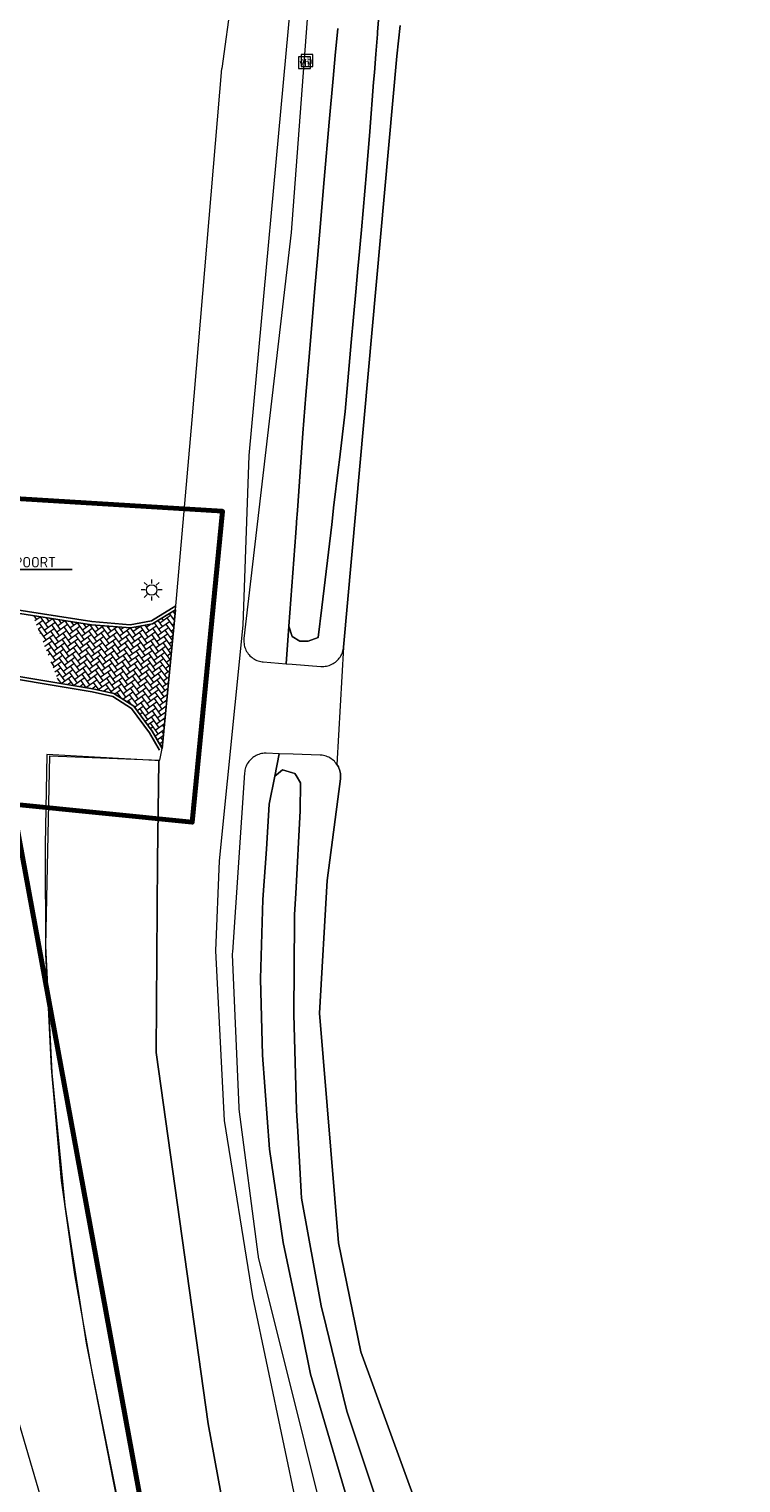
# Model space of a CAD drawing. Header units: metres. Extents: x 108651 to 109770, y 520801 to 521818.
# Tile 57 of 66: x 109410 to 109444, y 521256 to 521325. Entities that reach past the tile are written whole.
import ezdxf
from ezdxf import colors
from ezdxf.entities.mleader import LeaderData, LeaderLine
from ezdxf.enums import TextEntityAlignment as Align
from ezdxf.math import Vec2, Vec3

# ---------------------------------------------------------------- set-up
doc = ezdxf.new("R2010")
doc.units = ezdxf.units.M
for name, color, linetype, lineweight in [('B-WE-GR-GRAS-GV', 253, 'Continuous', 13), ('B-WE-GW-WATERGANG_GREPPEL_INSTEEK-G', 253, 'Continuous', 18), ('B-WE-IE-MEUBILAIR_WEGMEUBILAIR-S', 253, 'Continuous', 25), ('B-WE-KL-ET_LS_OV_LICHTMAST-S', 253, 'Continuous', 25), ('B-WE-OG-WATER-GV', 253, 'Continuous', 18), ('B-WE-OG-WATER_SLOOT-GV', 253, 'Continuous', 18), ('B-WE-VH-KANTVERHARDING-G', 253, 'Continuous', 18), ('B-WE-VH-VERHARDING_ASFALT-GV', 253, 'Continuous', 18), ('N-WE-KG-WERKGRENS_FASE 3A-G', 10, 'XX-WERKGRENS_CIRCEL', 70), ('N-WE-RI-HWA-T25', 7, 'Continuous', 25), ('V-WE-VH-KANTOPSLUITING_OPSLUITBAND_150X250-G', 150, 'VH-OPSLUITBAND_150X250_A-V', 25), ('V-WE-VH-KANTVERHARDING-G', 4, 'Continuous', 25)]:
    doc.layers.add(name, color=color, linetype=linetype, lineweight=lineweight)
doc.layers.add('V-WE-VH-VERHARDING_BETONSTRAATSTEEN-A-200', color=7, linetype='Continuous', lineweight=18, true_color=0x6600cc)
doc.styles.add('NLCS-ISO', font='NLCS-ISO.ttf')
doc.styles.add('NLCS-ISO-M200-T25', font='NLCS-ISO.ttf', dxfattribs={"height": 0.5})
doc.linetypes.add('VH-OPSLUITBAND_150X250_A-V', pattern='A,4,[24,NLCS.SHX,S=1,R=0,X=0,Y=0],4,-1,2,-1', length=12)
doc.linetypes.add('XX-WERKGRENS_CIRCEL', pattern='A,10,-2.5,[69,NLCS.SHX,S=1,R=0,X=0,Y=0],-2.5', length=15)

# ---------------------------------------------------------------- blocks, each defined once
blk = doc.blocks.new('SIE-WEG_VERKEERSBORD-SO')
at = {"color": 0, "linetype": 'ByBlock', "lineweight": 18}
blk.add_lwpolyline([(-1.125, -1.125), (1.125, -1.125), (1.125, 1.125), (-1.125, 1.125)], close=True, dxfattribs=at)
at = {"color": 0, "linetype": 'ByBlock', "lineweight": 18, "style": 'NLCS-ISO'}
blk.add_text('vb', height=1.5, dxfattribs=at).set_placement((0, 0), align=Align.MIDDLE_CENTER)
blk = doc.blocks.new('SKL-ET_OV_LICHTMAST-SO')
at = {"color": 0, "linetype": 'ByBlock', "lineweight": 18}
for points in [[(-1.25, 0), (-2, 0)], [(-1.41, 1.41), (-0.88, 0.88)], [(0, 2), (0, 1.25)], [(0.88, 0.88), (1.41, 1.41)], [(2, 0), (1.25, 0)], [(-1.41, -1.41), (-0.88, -0.88)], [(0, -1.25), (0, -2)], [(0.88, -0.88), (1.41, -1.41)]]:
    blk.add_lwpolyline(points, dxfattribs=at)
blk.add_circle((0, 0), 1, dxfattribs=at)

msp = doc.modelspace()

# ---------------------------------------------------------------- hatches: boundary and pattern name
at = {"layer": 'V-WE-VH-VERHARDING_BETONSTRAATSTEEN-A-200'}
h = msp.add_hatch(dxfattribs=at)
h.set_pattern_fill('AVH-BSS_KEIFORMAAT_ELLEBOOG-SO', color=256, scale=0.2, angle=36, pattern_type=2)
h.set_pattern_definition([(36, (0, 0), (0.04645866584, 0.2933284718), [0.63, -0.21]), (306, (-0.24687, 0.33979), (0.04645866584, 0.2933284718), [0.63, -0.21])])
h.paths.add_polyline_path([(109417.411, 521297.611), (109416.328, 521296.947), (109415.278, 521296.757), (109413.439, 521296.904), (109410.661, 521297.341), (109411.9, 521294.14), (109413.493, 521293.873), (109414.502, 521293.656), (109415.444, 521293.052), (109416.309, 521291.866), (109416.791, 521291.043)])

# ---------------------------------------------------------------- linework, layer by layer
at = {"layer": 'B-WE-GR-GRAS-GV', "flags": 128}
msp.add_lwpolyline([(109428.061, 521325.286), (109427.907, 521323.83), (109425.379, 521295.84), (109425.068, 521290.288), (109425.103, 521290.232), (109425.134, 521290.174), (109425.161, 521290.115), (109425.184, 521290.053), (109425.203, 521289.991), (109425.218, 521289.927), (109425.228, 521289.863), (109425.235, 521289.797), (109425.237, 521289.732), (109425.235, 521289.667), (109425.229, 521289.604), (109424.607, 521284.798), (109424.239, 521278.513), (109425.138, 521267.644), (109426.191, 521262.479), (109429.527, 521253.338)], dxfattribs=at)
at = {"layer": 'B-WE-GW-WATERGANG_GREPPEL_INSTEEK-G'}
msp.add_lwpolyline([(109413.984, 521232.816), (109415.356, 521233.306), (109415.455, 521234.259), (109415.505, 521235.233), (109415.333, 521236.366), (109411.515, 521253.962), (109408.58, 521263.897), (109406.682, 521272.067), (109405.012, 521278.393), (109404.106, 521284.647), (109403.702, 521290.968)], dxfattribs=at)
at = {"layer": 'B-WE-OG-WATER-GV', "flags": 128}
for points in [[(109425.104, 521325.133), (109424.987, 521323.856), (109424.888, 521322.77), (109424.698, 521320.7), (109424.466, 521317.993), (109424.239, 521315.35), (109424.144, 521314.242), (109424.024, 521312.844), (109423.907, 521311.484), (109423.731, 521309.427), (109423.59, 521307.784), (109423.458, 521305.981), (109423.191, 521302.315), (109423.152, 521301.78), (109423.147, 521301.71), (109423.114, 521301.263), (109422.792, 521296.846), (109422.951, 521296.351), (109423.306, 521296.133), (109423.696, 521296.124), (109424.179, 521296.31), (109424.348, 521297.728), (109424.818, 521301.658), (109424.872, 521302.114), (109424.911, 521302.436), (109425.142, 521304.364), (109425.182, 521304.709), (109425.457, 521307.007), (109425.748, 521310.267), (109425.962, 521312.678), (109426.061, 521313.782), (109426.086, 521314.069), (109426.223, 521315.605), (109426.468, 521318.349), (109426.619, 521320.26), (109426.804, 521322.594), (109426.841, 521323.057), (109426.91, 521323.927), (109426.985, 521324.876), (109426.993, 521324.983), (109427.14, 521326.839)], [(109427.807, 521252.846), (109425.547, 521259.618), (109425.504, 521259.794), (109424.549, 521263.69), (109424.313, 521264.651), (109423.39, 521269.752), (109423.373, 521270.043), (109423.207, 521272.925), (109423.15, 521273.903), (109423.03, 521278.461), (109423.057, 521282.935), (109423.058, 521283.181), (109423.114, 521284.185), (109423.33, 521288.096), (109423.345, 521289.417), (109423.127, 521289.771), (109423.069, 521289.865), (109422.963, 521289.895), (109422.485, 521290.031), (109422.198, 521289.804), (109422.121, 521289.743), (109421.862, 521288.417), (109421.724, 521286.285), (109421.554, 521283.891), (109421.439, 521280.145), (109421.537, 521276.53), (109421.87, 521272.071), (109422.522, 521267.656), (109423.396, 521263.456), (109423.82, 521261.419), (109426.039, 521253.836)]]:
    msp.add_lwpolyline(points, dxfattribs=at)
at = {"layer": 'B-WE-OG-WATER_SLOOT-GV', "flags": 128}
for points in [[(109425.23, 521346.662), (109422.891, 521315.486), (109420.661, 521296.257), (109420.656, 521296.207), (109420.654, 521296.142), (109420.656, 521296.077), (109420.663, 521296.011), (109420.673, 521295.947), (109420.688, 521295.883), (109420.707, 521295.821), (109420.73, 521295.759), (109420.757, 521295.7), (109420.788, 521295.642), (109420.823, 521295.586), (109420.861, 521295.533), (109420.902, 521295.483), (109420.947, 521295.435), (109420.995, 521295.39), (109421.045, 521295.349), (109421.098, 521295.311), (109421.154, 521295.276), (109421.212, 521295.245), (109421.271, 521295.218), (109421.333, 521295.195), (109421.395, 521295.176), (109421.459, 521295.161), (109421.523, 521295.151), (109421.577, 521295.145), (109422.662, 521295.061), (109422.792, 521296.846), (109423.114, 521301.263), (109423.147, 521301.71), (109423.152, 521301.78), (109423.191, 521302.315), (109423.458, 521305.981), (109423.59, 521307.784), (109423.731, 521309.427), (109423.907, 521311.484), (109424.024, 521312.844), (109424.144, 521314.242), (109424.239, 521315.35), (109424.466, 521317.993), (109424.698, 521320.7), (109424.888, 521322.77), (109424.987, 521323.856), (109425.104, 521325.133)], [(109427.14, 521326.839), (109426.993, 521324.983), (109426.985, 521324.876), (109426.91, 521323.927), (109426.841, 521323.057), (109426.804, 521322.594), (109426.619, 521320.26), (109426.468, 521318.349), (109426.223, 521315.605), (109426.086, 521314.069), (109426.061, 521313.782), (109425.962, 521312.678), (109425.748, 521310.267), (109425.457, 521307.007), (109425.182, 521304.709), (109425.142, 521304.364), (109424.911, 521302.436), (109424.872, 521302.114), (109424.818, 521301.658), (109424.348, 521297.728), (109424.179, 521296.31), (109423.696, 521296.124), (109423.306, 521296.133), (109422.951, 521296.351), (109422.792, 521296.846), (109422.662, 521295.061), (109422.941, 521295.039), (109424.306, 521294.933), (109424.318, 521294.932), (109424.383, 521294.93), (109424.448, 521294.932), (109424.514, 521294.939), (109424.578, 521294.949), (109424.642, 521294.964), (109424.704, 521294.983), (109424.766, 521295.006), (109424.825, 521295.033), (109424.883, 521295.064), (109424.939, 521295.099), (109424.992, 521295.137), (109425.042, 521295.178), (109425.09, 521295.223), (109425.135, 521295.271), (109425.176, 521295.321), (109425.214, 521295.374), (109425.249, 521295.43), (109425.28, 521295.488), (109425.307, 521295.547), (109425.33, 521295.609), (109425.349, 521295.671), (109425.364, 521295.735), (109425.374, 521295.799), (109425.379, 521295.84), (109427.907, 521323.83), (109428.061, 521325.286)], [(109426.039, 521253.836), (109423.82, 521261.419), (109423.396, 521263.456), (109422.522, 521267.656), (109421.87, 521272.071), (109421.537, 521276.53), (109421.439, 521280.145), (109421.554, 521283.891), (109421.724, 521286.285), (109421.862, 521288.417), (109422.121, 521289.743), (109422.327, 521290.8), (109421.721, 521290.821), (109421.686, 521290.822), (109421.621, 521290.82), (109421.555, 521290.813), (109421.491, 521290.803), (109421.427, 521290.788), (109421.365, 521290.769), (109421.303, 521290.746), (109421.244, 521290.719), (109421.186, 521290.688), (109421.13, 521290.653), (109421.077, 521290.615), (109421.027, 521290.574), (109420.979, 521290.529), (109420.934, 521290.481), (109420.893, 521290.431), (109420.855, 521290.378), (109420.82, 521290.322), (109420.789, 521290.264), (109420.762, 521290.205), (109420.739, 521290.143), (109420.72, 521290.081), (109420.705, 521290.017), (109420.695, 521289.953), (109420.688, 521289.89), (109420.11, 521281.399), (109420.108, 521281.332), (109420.109, 521281.29), (109420.416, 521274.051), (109420.417, 521274.028), (109420.423, 521273.964), (109421.319, 521267.078), (109421.33, 521267.013), (109421.341, 521266.966), (109430.123, 521231.799)], [(109429.527, 521253.338), (109426.191, 521262.479), (109425.138, 521267.644), (109424.239, 521278.513), (109424.607, 521284.798), (109425.229, 521289.604), (109425.235, 521289.667), (109425.237, 521289.732), (109425.235, 521289.797), (109425.228, 521289.863), (109425.218, 521289.927), (109425.203, 521289.991), (109425.184, 521290.053), (109425.161, 521290.115), (109425.134, 521290.174), (109425.103, 521290.232), (109425.068, 521290.288), (109425.03, 521290.341), (109424.989, 521290.391), (109424.944, 521290.439), (109424.896, 521290.484), (109424.846, 521290.525), (109424.793, 521290.563), (109424.737, 521290.598), (109424.679, 521290.629), (109424.62, 521290.656), (109424.558, 521290.679), (109424.496, 521290.698), (109424.432, 521290.713), (109424.368, 521290.723), (109424.302, 521290.73), (109424.272, 521290.731), (109422.997, 521290.776), (109422.327, 521290.8), (109422.121, 521289.743), (109422.198, 521289.804), (109422.485, 521290.031), (109422.963, 521289.895), (109423.069, 521289.865), (109423.127, 521289.771), (109423.345, 521289.417), (109423.33, 521288.096), (109423.114, 521284.185), (109423.058, 521283.181), (109423.057, 521282.935), (109423.03, 521278.461), (109423.15, 521273.903), (109423.207, 521272.925), (109423.373, 521270.043), (109423.39, 521269.752), (109424.313, 521264.651), (109424.549, 521263.69), (109425.504, 521259.794), (109425.547, 521259.618), (109427.807, 521252.846)]]:
    msp.add_lwpolyline(points, dxfattribs=at)
at = {"layer": 'B-WE-VH-KANTVERHARDING-G'}
for points in [[(109417.411, 521297.611), (109418.202, 521306.615), (109419.608, 521323.247)], [(109419.146, 521233.976), (109416.095, 521248.434), (109413.193, 521262.888), (109412.185, 521269.423), (109411.569, 521275.684), (109411.272, 521281.696), (109411.457, 521290.701), (109416.679, 521290.49), (109416.791, 521291.043)]]:
    msp.add_lwpolyline(points, dxfattribs=at)
at = {"layer": 'B-WE-VH-VERHARDING_ASFALT-GV', "flags": 128}
for points in [[(109426.413, 521224.902), (109429.657, 521225.734), (109427.496, 521236.39), (109423.918, 521251.593), (109421.086, 521265.09), (109419.741, 521273.437), (109419.323, 521281.458), (109419.507, 521285.719), (109420.626, 521296.889), (109420.914, 521304.917), (109422.886, 521326.348), (109420.078, 521326.607), (109419.608, 521323.247)], [(109416.628, 521290.492), (109416.625, 521290.464), (109416.568, 521285.749), (109416.498, 521276.655), (109418.965, 521259.066), (109423.906, 521232.158)]]:
    msp.add_lwpolyline(points, dxfattribs=at)
msp.add_lwpolyline([(109423.906, 521232.158), (109418.965, 521259.066), (109416.498, 521276.655), (109416.568, 521285.749), (109416.625, 521290.464), (109416.44, 521290.474), (109413.573, 521290.634), (109411.324, 521290.76), (109411.237, 521286.491), (109411.258, 521281.329), (109411.527, 521275.914), (109412.005, 521270.591), (109412.624, 521266.144), (109413.467, 521261.432), (109415.625, 521250.385), (109418.967, 521233.992)], close=True, dxfattribs=at)
at = {"layer": 'N-WE-KG-WERKGRENS_FASE 3A-G', "flags": 128}
msp.add_lwpolyline([(109325.985, 521089.891), (109318.976, 521087.098), (109317.759, 521090.31), (109323.357, 521094.593), (109238.454, 521245.385), (109219.993, 521235.574), (109207.975, 521226.877), (109134.352, 521188.292), (109146.681, 521162.038), (109133.203, 521154.372), (109125.139, 521169.625), (109118.97, 521166.626), (109096.884, 521210.772), (109081.12, 521240.821), (109089.41, 521256.905), (109098.836, 521261.004), (109100.773, 521257.626, 0.463993), (109111.285, 521254.28), (109161.484, 521279.683), (109182.49, 521274.188), (109197.384, 521282.23), (109207.411, 521265.019), (109222.743, 521273.13), (109202.684, 521306.819), (109330.854, 521375.957), (109334.104, 521366.956), (109359.352, 521304.007), (109395.916, 521316.767), (109395.014, 521304.654), (109407.223, 521303.045), (109419.647, 521302.279), (109418.208, 521287.556), (109409.708, 521288.408), (109419.013, 521237.753), (109418.562, 521234.864), (109426.445, 521234.185), (109428.101, 521222.066), (109422.353, 521222.198), (109444.16, 521149.248), (109444.21, 521130.53), (109415.056, 521118.995), (109417.942, 521109.017), (109389.8, 521098.734), (109393.219, 521089.125), (109386.118, 521086.75), (109367.934, 521091.648), (109364.106, 521102.437)], format="xyb", close=True, dxfattribs=at)
at = {"layer": 'V-WE-VH-KANTOPSLUITING_OPSLUITBAND_150X250-G'}
for points in [[(109387.883, 521297.619), (109391.334, 521298.332), (109396.976, 521298.904), (109399.876, 521298.814), (109403.094, 521298.546), (109408.755, 521297.793), (109413.456, 521297.053), (109415.271, 521296.908), (109416.274, 521297.089), (109417.428, 521297.797)], [(109416.661, 521290.967), (109416.184, 521291.784), (109415.339, 521292.941), (109414.444, 521293.515), (109413.465, 521293.726), (109407.872, 521294.661), (109400.733, 521295.302), (109399.488, 521295.34), (109391.23, 521294.64), (109389.809, 521293.764), (109388.829, 521292.881), (109388.304, 521291.685), (109388.202, 521290.758), (109391.99, 521280.406), (109394.752, 521272.533), (109391.728, 521271.827)]]:
    msp.add_lwpolyline(points, dxfattribs=at)
at = {"layer": 'V-WE-VH-KANTVERHARDING-G'}
for points in [[(109393.371, 521314.289), (109394.164, 521312.429), (109391.969, 521308.247), (109390.414, 521305.621), (109386.214, 521300.253), (109387.807, 521297.45), (109391.356, 521298.184), (109396.981, 521298.753), (109399.868, 521298.664), (109403.078, 521298.397), (109408.733, 521297.644), (109413.439, 521296.904), (109415.278, 521296.757), (109416.328, 521296.947), (109417.411, 521297.611), (109416.791, 521291.043)], [(109416.791, 521291.043), (109416.309, 521291.866), (109415.444, 521293.052), (109414.502, 521293.656), (109413.493, 521293.873), (109407.891, 521294.81), (109400.746, 521295.451)]]:
    msp.add_lwpolyline(points, dxfattribs=at)

# ---------------------------------------------------------------- block references
at = {"layer": 'B-WE-IE-MEUBILAIR_WEGMEUBILAIR-S', "xscale": 0.25, "yscale": 0.25, "zscale": 0.25}
for p in [(109423.531, 521323.523), (109423.648, 521323.624)]:
    msp.add_blockref('SIE-WEG_VERKEERSBORD-SO', p, dxfattribs=at)
at = {"layer": 'B-WE-KL-ET_LS_OV_LICHTMAST-S', "xscale": 0.25, "yscale": 0.25, "zscale": 0.25}
msp.add_blockref('SKL-ET_OV_LICHTMAST-SO', (109416.287, 521298.553), dxfattribs=at)

# ---------------------------------------------------------------- next in the draw order: leaders
at = {"layer": 'N-WE-RI-HWA-T25'}
ml = msp.add_multileader_mtext('Standard', dxfattribs=at)
ml.set_content('VERWIJDEREN POORT', color=256, style='NLCS-ISO-M200-T25')
ml.set_leader_properties(color=256, linetype='ByLayer', lineweight=-1)
ml.build(insert=Vec2(0, 0))
ml.multileader.update_dxf_attribs({"text_left_attachment_type": 5, "text_right_attachment_type": 5, "dogleg_length": 0.5, "arrow_head_size": 0.5})
ctx = ml.context
ctx.base_point, ctx.char_height, ctx.arrow_head_size, ctx.landing_gap_size, ctx.plane_origin = Vec3(109405.246, 521299.52), 0.5, 0.5, 0.18, Vec3(109399.673, 521297.054)
ctx.left_attachment, ctx.right_attachment = 5, 5
notes = []
notes.append((ctx, [(0, (1, 1, 0), (109404.746, 521299.52), (1, 0), 0.5, [(0, [(109399.673, 521297.054)], 0, [])])]))
ctx.mtext.insert, ctx.mtext.flow_direction = Vec3(109405.426, 521300.12), 5
ctx.mtext.has_bg_fill, ctx.mtext.bg_color, ctx.mtext.bg_scale_factor, ctx.mtext.bg_transparency, ctx.mtext.use_window_bg_color = 1, -1027028792, 1.5, 0, 1
for ctx, leaders in notes:
    for number, flags, end, landing, length, lines in leaders:
        leader = LeaderData()
        leader.index, (leader.has_last_leader_line, leader.has_dogleg_vector, leader.attachment_direction) = number, flags
        leader.last_leader_point, leader.dogleg_vector, leader.dogleg_length = Vec3(end), Vec3(landing), length
        for number, points, colour, breaks in lines:
            line = LeaderLine()
            line.index, line.vertices, line.color, line.breaks = number, Vec3.list(points), colors.encode_raw_color(colour), breaks
            leader.lines.append(line)
        ctx.leaders.append(leader)

doc.saveas('drawing.dxf')
